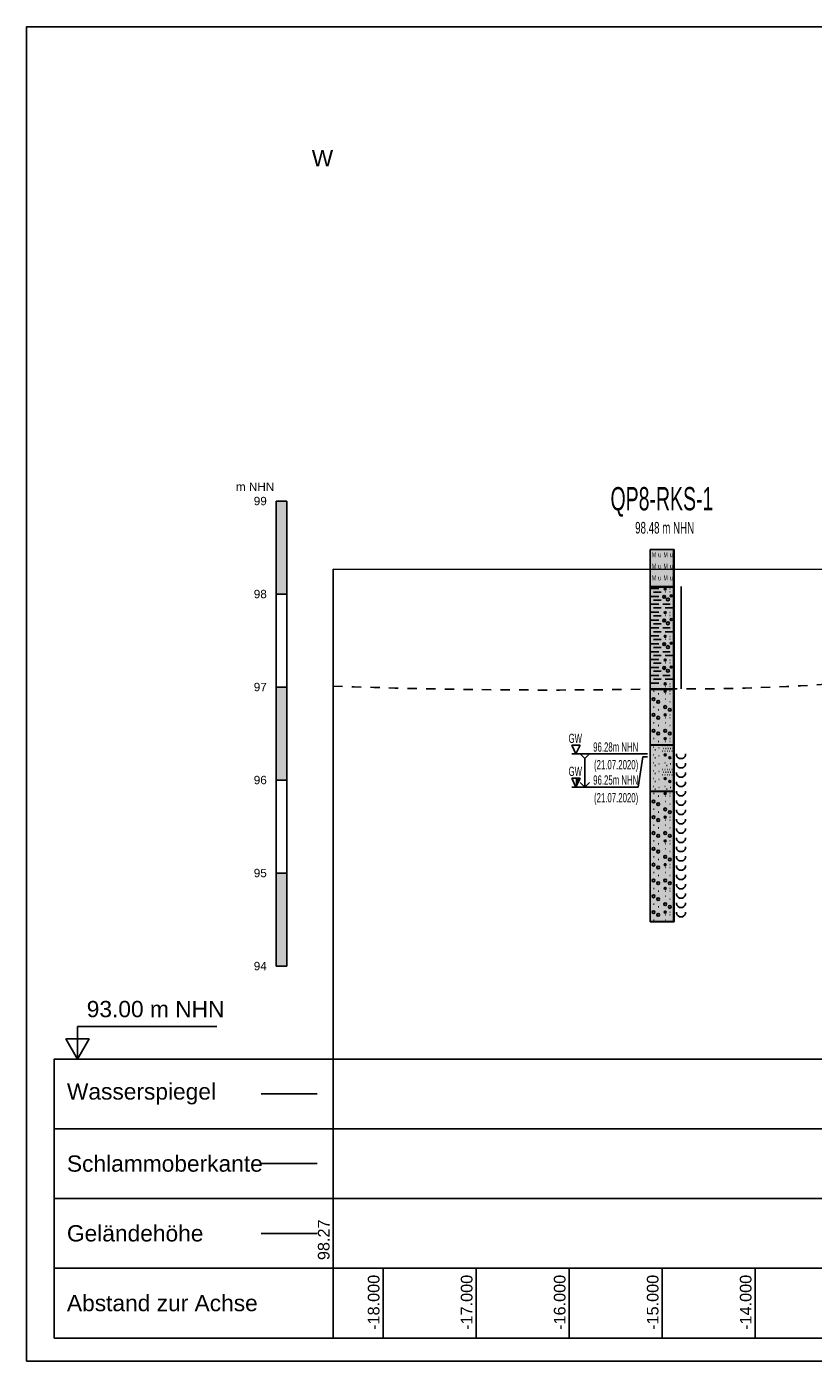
# Model space of a CAD drawing. Header units: metres. Extents: x -17 to 824, y 89 to 134.
# Tile 68 of 80: x 678 to 687, y 90 to 104. Entities that reach past the tile are written whole.
import ezdxf
from ezdxf.enums import TextEntityAlignment as Align

# ---------------------------------------------------------------- set-up
doc = ezdxf.new("R2010")
doc.units = ezdxf.units.M
doc.linetypes.add('ACAD_ISO03W100', pattern=[30, 12, -18])
for name, color, linetype in [('BG_GT_DC_RKS', 249, 'Continuous'), ('BG_GT_SCHICHT', 3, 'ACAD_ISO03W100'), ('BW_KOERP_GESCH', 126, 'Continuous'), ('BW_Z_BEM', 52, 'Continuous'), ('P_TO_GEW', 242, 'Continuous'), ('P_TO_NUTZ_WASSER', 152, 'Continuous'), ('ZZ_GITTER', 40, 'Continuous'), ('ZZ_LAYOUT', 2, 'Continuous')]:
    doc.layers.add(name, color=color, linetype=linetype)
doc.layers.add('ZZ_AFENSTER', color=6, linetype='Continuous', plot=False)
doc.styles.add('ARI018_V_100', font='arial.ttf', dxfattribs={"height": 0.18})
doc.styles.add('ARI035_V_50', font='arial.ttf', dxfattribs={"height": 0.175})
doc.styles.add('Arial', font='arial.ttf')
doc.styles.get("Standard").update_dxf_attribs({"font": 'arial.ttf'})

# ---------------------------------------------------------------- blocks, each defined once
blk = doc.blocks.new('QP8-RKS-1')
for p, q in [((-0.00255, 0), (0.00255, 0)), ((-0.00255, -0.0081), (-0.00255, 0)), ((-0.00255, 0), (0.00245, 0)), ((-0.00255, -0.08), (-0.00255, 0)), ((0.00245, 0), (0.00245, -0.08)), ((0.00255, 0), (0.00255, -0.0081)), ((-0.00255, -0.008), (0.00255, -0.008)), ((-0.00255, -0.0301), (-0.00255, -0.008)), ((0.00255, -0.0081), (-0.00255, -0.0081)), ((-0.00235, -0.0084), (-0.00075, -0.0084)), ((0.00045, -0.0085), (0.00085, -0.0085)), ((0.00046, -0.00845), (0.00084, -0.00845)), ((0.00046, -0.00855), (0.00084, -0.00855)), ((0.00048, -0.0084), (0.00082, -0.0084)), ((0.00048, -0.0086), (0.00082, -0.0086)), ((0.00052, -0.00835), (0.00078, -0.00835)), ((0.00165, -0.0085), (0.00175, -0.0085)), ((0.00255, -0.008), (0.00255, -0.0301)), ((0.00405, -0.008), (0.00405, -0.03)), ((-0.00235, -0.0101), (-0.00075, -0.0101)), ((-0.00185, -0.0092), (-0.00025, -0.0092)), ((-0.00185, -0.0109), (-0.00025, -0.0109)), ((0.00045, -0.0102), (0.00055, -0.0102)), ((0.00052, -0.00865), (0.00078, -0.00865)), ((0.00065, -0.0091), (0.00075, -0.0091)), ((0.00165, -0.0091), (0.00175, -0.0091)), ((-0.00235, -0.0118), (-0.00075, -0.0118)), ((-0.00235, -0.0135), (-0.00075, -0.0135)), ((-0.00185, -0.0126), (-0.00025, -0.0126)), ((-0.00185, -0.0143), (-0.00025, -0.0143)), ((0.00015, -0.0118), (0.00175, -0.0118)), ((0.00045, -0.0136), (0.00085, -0.0136)), ((0.00046, -0.01355), (0.00084, -0.01355)), ((0.00046, -0.01365), (0.00084, -0.01365)), ((0.00048, -0.0135), (0.00082, -0.0135)), ((0.00048, -0.0137), (0.00082, -0.0137)), ((0.00052, -0.01345), (0.00078, -0.01345)), ((0.00052, -0.01375), (0.00078, -0.01375)), ((0.00065, -0.0126), (0.00225, -0.0126)), ((0.00065, -0.0142), (0.00075, -0.0142)), ((0.00165, -0.0136), (0.00175, -0.0136)), ((0.00165, -0.0142), (0.00175, -0.0142)), ((-0.00235, -0.0152), (-0.00075, -0.0152)), ((-0.00235, -0.0169), (-0.00075, -0.0169)), ((-0.00185, -0.016), (-0.00025, -0.016)), ((0.00015, -0.0169), (0.00175, -0.0169)), ((0.00045, -0.0153), (0.00055, -0.0153)), ((-0.00235, -0.0186), (-0.00075, -0.0186)), ((-0.00185, -0.0177), (-0.00025, -0.0177)), ((-0.00185, -0.0194), (-0.00025, -0.0194)), ((0.00045, -0.0187), (0.00085, -0.0187)), ((0.00046, -0.01865), (0.00084, -0.01865)), ((0.00046, -0.01875), (0.00084, -0.01875)), ((0.00048, -0.0186), (0.00082, -0.0186)), ((0.00048, -0.0188), (0.00082, -0.0188)), ((0.00052, -0.01855), (0.00078, -0.01855)), ((0.00052, -0.01885), (0.00078, -0.01885)), ((0.00065, -0.0177), (0.00225, -0.0177)), ((0.00065, -0.0193), (0.00075, -0.0193)), ((0.00165, -0.0187), (0.00175, -0.0187)), ((0.00165, -0.0193), (0.00175, -0.0193)), ((-0.00235, -0.0203), (-0.00075, -0.0203)), ((-0.00235, -0.022), (-0.00075, -0.022)), ((-0.00185, -0.0211), (-0.00025, -0.0211)), ((-0.00185, -0.0228), (-0.00025, -0.0228)), ((0.00015, -0.022), (0.00175, -0.022)), ((0.00045, -0.0204), (0.00055, -0.0204)), ((0.00065, -0.0228), (0.00225, -0.0228)), ((-0.00235, -0.0237), (-0.00075, -0.0237)), ((-0.00235, -0.0254), (-0.00075, -0.0254)), ((-0.00185, -0.0245), (-0.00025, -0.0245)), ((0.00045, -0.0238), (0.00085, -0.0238)), ((0.00045, -0.0255), (0.00055, -0.0255)), ((0.00046, -0.02375), (0.00084, -0.02375)), ((0.00046, -0.02385), (0.00084, -0.02385)), ((0.00048, -0.0237), (0.00082, -0.0237)), ((0.00048, -0.0239), (0.00082, -0.0239)), ((0.00052, -0.02365), (0.00078, -0.02365)), ((0.00052, -0.02395), (0.00078, -0.02395)), ((0.00065, -0.0244), (0.00075, -0.0244)), ((0.00165, -0.0238), (0.00175, -0.0238)), ((0.00165, -0.0244), (0.00175, -0.0244)), ((-0.00235, -0.0271), (-0.00075, -0.0271)), ((-0.00185, -0.0262), (-0.00025, -0.0262)), ((-0.00185, -0.0279), (-0.00025, -0.0279)), ((0.00015, -0.0271), (0.00175, -0.0271)), ((0.00065, -0.0279), (0.00225, -0.0279)), ((-0.00255, -0.03), (0.00255, -0.03)), ((-0.00255, -0.0421), (-0.00255, -0.03)), ((0.00255, -0.0301), (-0.00255, -0.0301)), ((-0.00235, -0.0288), (-0.00075, -0.0288)), ((-0.00185, -0.0305), (-0.00175, -0.0305)), ((-0.00085, -0.0311), (-0.00075, -0.0311)), ((0.00045, -0.0289), (0.00085, -0.0289)), ((0.00045, -0.0305), (0.00085, -0.0305)), ((0.00046, -0.02885), (0.00084, -0.02885)), ((0.00046, -0.02895), (0.00084, -0.02895)), ((0.00046, -0.03045), (0.00084, -0.03045)), ((0.00046, -0.03055), (0.00084, -0.03055)), ((0.00048, -0.0288), (0.00082, -0.0288)), ((0.00048, -0.029), (0.00082, -0.029)), ((0.00048, -0.0304), (0.00082, -0.0304)), ((0.00048, -0.0306), (0.00082, -0.0306)), ((0.00052, -0.02875), (0.00078, -0.02875)), ((0.00052, -0.02905), (0.00078, -0.02905)), ((0.00052, -0.03035), (0.00078, -0.03035)), ((0.00052, -0.03065), (0.00078, -0.03065)), ((0.00065, -0.0295), (0.00075, -0.0295)), ((0.00065, -0.0311), (0.00075, -0.0311)), ((0.00165, -0.0289), (0.00175, -0.0289)), ((0.00165, -0.0295), (0.00175, -0.0295)), ((0.00165, -0.0305), (0.00175, -0.0305)), ((0.00165, -0.0311), (0.00175, -0.0311)), ((0.00255, -0.03), (0.00255, -0.0421)), ((-0.00185, -0.0339), (-0.00175, -0.0339)), ((0.00065, -0.0322), (0.00075, -0.0322)), ((0.00165, -0.0328), (0.00175, -0.0328)), ((-0.00185, -0.0373), (-0.00175, -0.0373)), ((-0.00085, -0.0345), (-0.00075, -0.0345)), ((0.00045, -0.0356), (0.00085, -0.0356)), ((0.00046, -0.03555), (0.00084, -0.03555)), ((0.00046, -0.03565), (0.00084, -0.03565)), ((0.00048, -0.0355), (0.00082, -0.0355)), ((0.00048, -0.0357), (0.00082, -0.0357)), ((0.00052, -0.03545), (0.00078, -0.03545)), ((0.00052, -0.03575), (0.00078, -0.03575)), ((0.00065, -0.0362), (0.00075, -0.0362)), ((0.00065, -0.0373), (0.00075, -0.0373)), ((0.00165, -0.0356), (0.00175, -0.0356)), ((0.00165, -0.0362), (0.00175, -0.0362)), ((-0.00085, -0.0379), (-0.00075, -0.0379)), ((0.00165, -0.0379), (0.00175, -0.0379)), ((-0.00255, -0.042), (0.00255, -0.042)), ((-0.00255, -0.0521), (-0.00255, -0.042)), ((0.00255, -0.0421), (-0.00255, -0.0421)), ((-0.00195, -0.0425), (-0.00185, -0.0425)), ((-0.00185, -0.0407), (-0.00175, -0.0407)), ((-0.00085, -0.0413), (-0.00075, -0.0413)), ((-0.00075, -0.0427), (-0.00065, -0.0427)), ((0.00005, -0.0422), (0.00015, -0.0422)), ((0.00025, -0.0428), (0.00035, -0.0428)), ((0.00045, -0.0407), (0.00085, -0.0407)), ((0.00046, -0.04065), (0.00084, -0.04065)), ((0.00046, -0.04075), (0.00084, -0.04075)), ((0.00048, -0.0406), (0.00082, -0.0406)), ((0.00048, -0.0408), (0.00082, -0.0408)), ((0.00052, -0.04055), (0.00078, -0.04055)), ((0.00052, -0.04085), (0.00078, -0.04085)), ((0.00055, -0.0422), (0.00065, -0.0422)), ((0.00065, -0.0413), (0.00075, -0.0413)), ((0.00075, -0.0428), (0.00085, -0.0428)), ((0.00105, -0.0422), (0.00115, -0.0422)), ((0.00125, -0.0428), (0.00135, -0.0428)), ((0.00155, -0.0422), (0.00165, -0.0422)), ((0.00165, -0.0407), (0.00175, -0.0407)), ((0.00165, -0.0413), (0.00175, -0.0413)), ((0.00175, -0.0428), (0.00185, -0.0428)), ((0.00205, -0.0422), (0.00215, -0.0422)), ((0.00225, -0.0428), (0.00235, -0.0428)), ((0.00255, -0.042), (0.00255, -0.0521)), ((-0.00195, -0.0442), (-0.00185, -0.0442)), ((-0.00195, -0.0459), (-0.00185, -0.0459)), ((-0.00155, -0.0431), (-0.00145, -0.0431)), ((-0.00155, -0.0448), (-0.00145, -0.0448)), ((-0.00075, -0.0444), (-0.00065, -0.0444)), ((0.00005, -0.0434), (0.00015, -0.0434)), ((0.00045, -0.0442), (0.00085, -0.0442)), ((0.00046, -0.04415), (0.00084, -0.04415)), ((0.00046, -0.04425), (0.00084, -0.04425)), ((0.00048, -0.0441), (0.00082, -0.0441)), ((0.00048, -0.0443), (0.00082, -0.0443)), ((0.00052, -0.04405), (0.00078, -0.04405)), ((0.00052, -0.04435), (0.00078, -0.04435)), ((0.00055, -0.0434), (0.00065, -0.0434)), ((0.00055, -0.0459), (0.00065, -0.0459)), ((0.00105, -0.0434), (0.00115, -0.0434)), ((0.00145, -0.0448), (0.00185, -0.0448)), ((0.00146, -0.04475), (0.00184, -0.04475)), ((0.00146, -0.04485), (0.00184, -0.04485)), ((0.00148, -0.0447), (0.00182, -0.0447)), ((0.00148, -0.0449), (0.00182, -0.0449)), ((0.00152, -0.04465), (0.00178, -0.04465)), ((0.00152, -0.04495), (0.00178, -0.04495)), ((0.00155, -0.0434), (0.00165, -0.0434)), ((0.00205, -0.0434), (0.00215, -0.0434)), ((0.00305, -0.044), (0.00305, -0.0443)), ((0.00305, -0.0443), (0.00325, -0.0446)), ((0.00325, -0.0446), (0.00345, -0.0448)), ((0.00345, -0.0448), (0.00375, -0.045)), ((0.00375, -0.045), (0.00405, -0.045)), ((0.00405, -0.045), (0.00435, -0.045)), ((0.00435, -0.045), (0.00465, -0.0448)), ((0.00465, -0.0448), (0.00485, -0.0446)), ((0.00485, -0.0446), (0.00505, -0.0443)), ((0.00505, -0.0443), (0.00505, -0.044)), ((-0.00195, -0.0476), (-0.00185, -0.0476)), ((-0.00155, -0.0465), (-0.00145, -0.0465)), ((-0.00155, -0.0482), (-0.00145, -0.0482)), ((-0.00075, -0.0461), (-0.00065, -0.0461)), ((-0.00075, -0.0478), (-0.00065, -0.0478)), ((0.00005, -0.0473), (0.00015, -0.0473)), ((0.00005, -0.0485), (0.00015, -0.0485)), ((0.00025, -0.0479), (0.00035, -0.0479)), ((0.00055, -0.0473), (0.00065, -0.0473)), ((0.00055, -0.0485), (0.00065, -0.0485)), ((0.00075, -0.0479), (0.00085, -0.0479)), ((0.00095, -0.0465), (0.00105, -0.0465)), ((0.00105, -0.0473), (0.00115, -0.0473)), ((0.00105, -0.0485), (0.00115, -0.0485)), ((0.00125, -0.0479), (0.00135, -0.0479)), ((0.00155, -0.0473), (0.00165, -0.0473)), ((0.00155, -0.0485), (0.00165, -0.0485)), ((0.00175, -0.0461), (0.00185, -0.0461)), ((0.00175, -0.0479), (0.00185, -0.0479)), ((0.00205, -0.0473), (0.00215, -0.0473)), ((0.00205, -0.0485), (0.00215, -0.0485)), ((0.00225, -0.0479), (0.00235, -0.0479)), ((0.00305, -0.046), (0.00305, -0.0463)), ((0.00305, -0.0463), (0.00325, -0.0466)), ((0.00305, -0.048), (0.00305, -0.0483)), ((0.00305, -0.0483), (0.00325, -0.0486)), ((0.00325, -0.0466), (0.00345, -0.0468)), ((0.00325, -0.0486), (0.00345, -0.0488)), ((0.00345, -0.0468), (0.00375, -0.047)), ((0.00375, -0.047), (0.00405, -0.047)), ((0.00405, -0.047), (0.00435, -0.047)), ((0.00435, -0.047), (0.00465, -0.0468)), ((0.00465, -0.0468), (0.00485, -0.0466)), ((0.00465, -0.0488), (0.00485, -0.0486)), ((0.00485, -0.0466), (0.00505, -0.0463)), ((0.00485, -0.0486), (0.00505, -0.0483)), ((0.00505, -0.0463), (0.00505, -0.046)), ((0.00505, -0.0483), (0.00505, -0.048)), ((-0.00195, -0.0493), (-0.00185, -0.0493)), ((-0.00195, -0.051), (-0.00185, -0.051)), ((-0.00155, -0.0499), (-0.00145, -0.0499)), ((-0.00155, -0.0516), (-0.00145, -0.0516)), ((-0.00075, -0.0495), (-0.00065, -0.0495)), ((-0.00075, -0.0512), (-0.00065, -0.0512)), ((0.00045, -0.0493), (0.00085, -0.0493)), ((0.00046, -0.04925), (0.00084, -0.04925)), ((0.00046, -0.04935), (0.00084, -0.04935)), ((0.00048, -0.0492), (0.00082, -0.0492)), ((0.00048, -0.0494), (0.00082, -0.0494)), ((0.00052, -0.04915), (0.00078, -0.04915)), ((0.00052, -0.04945), (0.00078, -0.04945)), ((0.00055, -0.051), (0.00065, -0.051)), ((0.00095, -0.0516), (0.00105, -0.0516)), ((0.00145, -0.0499), (0.00185, -0.0499)), ((0.00146, -0.04985), (0.00184, -0.04985)), ((0.00146, -0.04995), (0.00184, -0.04995)), ((0.00148, -0.0498), (0.00182, -0.0498)), ((0.00148, -0.05), (0.00182, -0.05)), ((0.00152, -0.04975), (0.00178, -0.04975)), ((0.00152, -0.05005), (0.00178, -0.05005)), ((0.00175, -0.0512), (0.00185, -0.0512)), ((0.00305, -0.05), (0.00305, -0.0503)), ((0.00305, -0.0503), (0.00325, -0.0506)), ((0.00325, -0.0506), (0.00345, -0.0508)), ((0.00345, -0.0488), (0.00375, -0.049)), ((0.00345, -0.0508), (0.00375, -0.051)), ((0.00375, -0.049), (0.00405, -0.049)), ((0.00375, -0.051), (0.00405, -0.051)), ((0.00405, -0.049), (0.00435, -0.049)), ((0.00405, -0.051), (0.00435, -0.051)), ((0.00435, -0.049), (0.00465, -0.0488)), ((0.00435, -0.051), (0.00465, -0.0508)), ((0.00465, -0.0508), (0.00485, -0.0506)), ((0.00485, -0.0506), (0.00505, -0.0503)), ((0.00505, -0.0503), (0.00505, -0.05)), ((-0.00255, -0.052), (0.00255, -0.052)), ((-0.00255, -0.0801), (-0.00255, -0.052)), ((0.00255, -0.0521), (-0.00255, -0.0521)), ((-0.00185, -0.0525), (-0.00175, -0.0525)), ((-0.00085, -0.0531), (-0.00075, -0.0531)), ((0.00045, -0.0525), (0.00085, -0.0525)), ((0.00046, -0.05245), (0.00084, -0.05245)), ((0.00046, -0.05255), (0.00084, -0.05255)), ((0.00048, -0.0524), (0.00082, -0.0524)), ((0.00048, -0.0526), (0.00082, -0.0526)), ((0.00052, -0.05235), (0.00078, -0.05235)), ((0.00052, -0.05265), (0.00078, -0.05265)), ((0.00065, -0.0531), (0.00075, -0.0531)), ((0.00065, -0.0542), (0.00075, -0.0542)), ((0.00165, -0.0525), (0.00175, -0.0525)), ((0.00165, -0.0531), (0.00175, -0.0531)), ((0.00255, -0.052), (0.00255, -0.0801)), ((0.00305, -0.052), (0.00305, -0.0523)), ((0.00305, -0.0523), (0.00325, -0.0526)), ((0.00305, -0.054), (0.00305, -0.0543)), ((0.00305, -0.0543), (0.00325, -0.0546)), ((0.00325, -0.0526), (0.00345, -0.0528)), ((0.00345, -0.0528), (0.00375, -0.053)), ((0.00375, -0.053), (0.00405, -0.053)), ((0.00405, -0.053), (0.00435, -0.053)), ((0.00435, -0.053), (0.00465, -0.0528)), ((0.00465, -0.0528), (0.00485, -0.0526)), ((0.00485, -0.0526), (0.00505, -0.0523)), ((0.00485, -0.0546), (0.00505, -0.0543)), ((0.00505, -0.0523), (0.00505, -0.052)), ((0.00505, -0.0543), (0.00505, -0.054)), ((-0.00185, -0.0559), (-0.00175, -0.0559)), ((-0.00085, -0.0565), (-0.00075, -0.0565)), ((0.00165, -0.0548), (0.00175, -0.0548)), ((0.00305, -0.056), (0.00305, -0.0563)), ((0.00305, -0.0563), (0.00325, -0.0566)), ((0.00325, -0.0546), (0.00345, -0.0548)), ((0.00325, -0.0566), (0.00345, -0.0568)), ((0.00345, -0.0548), (0.00375, -0.055)), ((0.00345, -0.0568), (0.00375, -0.057)), ((0.00375, -0.055), (0.00405, -0.055)), ((0.00375, -0.057), (0.00405, -0.057)), ((0.00405, -0.055), (0.00435, -0.055)), ((0.00405, -0.057), (0.00435, -0.057)), ((0.00435, -0.055), (0.00465, -0.0548)), ((0.00435, -0.057), (0.00465, -0.0568)), ((0.00465, -0.0548), (0.00485, -0.0546)), ((0.00465, -0.0568), (0.00485, -0.0566)), ((0.00485, -0.0566), (0.00505, -0.0563)), ((0.00505, -0.0563), (0.00505, -0.056)), ((-0.00185, -0.0593), (-0.00175, -0.0593)), ((-0.00085, -0.0599), (-0.00075, -0.0599)), ((0.00045, -0.0576), (0.00085, -0.0576)), ((0.00046, -0.05755), (0.00084, -0.05755)), ((0.00046, -0.05765), (0.00084, -0.05765)), ((0.00048, -0.0575), (0.00082, -0.0575)), ((0.00048, -0.0577), (0.00082, -0.0577)), ((0.00052, -0.05745), (0.00078, -0.05745)), ((0.00052, -0.05775), (0.00078, -0.05775)), ((0.00065, -0.0582), (0.00075, -0.0582)), ((0.00065, -0.0593), (0.00075, -0.0593)), ((0.00165, -0.0576), (0.00175, -0.0576)), ((0.00165, -0.0582), (0.00175, -0.0582)), ((0.00165, -0.0599), (0.00175, -0.0599)), ((0.00305, -0.058), (0.00305, -0.0583)), ((0.00305, -0.0583), (0.00325, -0.0586)), ((0.00305, -0.06), (0.00305, -0.0603)), ((0.00325, -0.0586), (0.00345, -0.0588)), ((0.00345, -0.0588), (0.00375, -0.059)), ((0.00375, -0.059), (0.00405, -0.059)), ((0.00405, -0.059), (0.00435, -0.059)), ((0.00435, -0.059), (0.00465, -0.0588)), ((0.00465, -0.0588), (0.00485, -0.0586)), ((0.00485, -0.0586), (0.00505, -0.0583)), ((0.00505, -0.0583), (0.00505, -0.058)), ((0.00505, -0.0603), (0.00505, -0.06)), ((-0.00185, -0.0627), (-0.00175, -0.0627)), ((0.00045, -0.0627), (0.00085, -0.0627)), ((0.00046, -0.06265), (0.00084, -0.06265)), ((0.00046, -0.06275), (0.00084, -0.06275)), ((0.00048, -0.0626), (0.00082, -0.0626)), ((0.00048, -0.0628), (0.00082, -0.0628)), ((0.00052, -0.06255), (0.00078, -0.06255)), ((0.00052, -0.06285), (0.00078, -0.06285)), ((0.00165, -0.0627), (0.00175, -0.0627)), ((0.00305, -0.0603), (0.00325, -0.0606)), ((0.00305, -0.062), (0.00305, -0.0623)), ((0.00305, -0.0623), (0.00325, -0.0626)), ((0.00325, -0.0606), (0.00345, -0.0608)), ((0.00325, -0.0626), (0.00345, -0.0628)), ((0.00345, -0.0608), (0.00375, -0.061)), ((0.00345, -0.0628), (0.00375, -0.063)), ((0.00375, -0.061), (0.00405, -0.061)), ((0.00375, -0.063), (0.00405, -0.063)), ((0.00405, -0.061), (0.00435, -0.061)), ((0.00405, -0.063), (0.00435, -0.063)), ((0.00435, -0.061), (0.00465, -0.0608)), ((0.00435, -0.063), (0.00465, -0.0628)), ((0.00465, -0.0608), (0.00485, -0.0606)), ((0.00465, -0.0628), (0.00485, -0.0626)), ((0.00485, -0.0606), (0.00505, -0.0603)), ((0.00485, -0.0626), (0.00505, -0.0623)), ((0.00505, -0.0623), (0.00505, -0.062)), ((-0.00085, -0.0633), (-0.00075, -0.0633)), ((0.00065, -0.0633), (0.00075, -0.0633)), ((0.00065, -0.0644), (0.00075, -0.0644)), ((0.00165, -0.0633), (0.00175, -0.0633)), ((0.00165, -0.065), (0.00175, -0.065)), ((0.00305, -0.064), (0.00305, -0.0643)), ((0.00305, -0.0643), (0.00325, -0.0646)), ((0.00305, -0.066), (0.00305, -0.0663)), ((0.00325, -0.0646), (0.00345, -0.0648)), ((0.00345, -0.0648), (0.00375, -0.065)), ((0.00375, -0.065), (0.00405, -0.065)), ((0.00405, -0.065), (0.00435, -0.065)), ((0.00435, -0.065), (0.00465, -0.0648)), ((0.00465, -0.0648), (0.00485, -0.0646)), ((0.00485, -0.0646), (0.00505, -0.0643)), ((0.00505, -0.0643), (0.00505, -0.064)), ((0.00505, -0.0663), (0.00505, -0.066)), ((-0.00185, -0.0661), (-0.00175, -0.0661)), ((-0.00085, -0.0667), (-0.00075, -0.0667)), ((0.00045, -0.0678), (0.00085, -0.0678)), ((0.00046, -0.06775), (0.00084, -0.06775)), ((0.00046, -0.06785), (0.00084, -0.06785)), ((0.00048, -0.0677), (0.00082, -0.0677)), ((0.00048, -0.0679), (0.00082, -0.0679)), ((0.00052, -0.06765), (0.00078, -0.06765)), ((0.00052, -0.06795), (0.00078, -0.06795)), ((0.00065, -0.0684), (0.00075, -0.0684)), ((0.00165, -0.0678), (0.00175, -0.0678)), ((0.00165, -0.0684), (0.00175, -0.0684)), ((0.00305, -0.0663), (0.00325, -0.0666)), ((0.00305, -0.068), (0.00305, -0.0683)), ((0.00305, -0.0683), (0.00325, -0.0686)), ((0.00325, -0.0666), (0.00345, -0.0668)), ((0.00325, -0.0686), (0.00345, -0.0688)), ((0.00345, -0.0668), (0.00375, -0.067)), ((0.00345, -0.0688), (0.00375, -0.069)), ((0.00375, -0.067), (0.00405, -0.067)), ((0.00405, -0.067), (0.00435, -0.067)), ((0.00435, -0.067), (0.00465, -0.0668)), ((0.00435, -0.069), (0.00465, -0.0688)), ((0.00465, -0.0668), (0.00485, -0.0666)), ((0.00465, -0.0688), (0.00485, -0.0686)), ((0.00485, -0.0666), (0.00505, -0.0663)), ((0.00485, -0.0686), (0.00505, -0.0683)), ((0.00505, -0.0683), (0.00505, -0.068)), ((-0.00185, -0.0695), (-0.00175, -0.0695)), ((-0.00085, -0.0701), (-0.00075, -0.0701)), ((0.00065, -0.0695), (0.00075, -0.0695)), ((0.00165, -0.0701), (0.00175, -0.0701)), ((0.00305, -0.07), (0.00305, -0.0703)), ((0.00305, -0.0703), (0.00325, -0.0706)), ((0.00325, -0.0706), (0.00345, -0.0708)), ((0.00345, -0.0708), (0.00375, -0.071)), ((0.00375, -0.069), (0.00405, -0.069)), ((0.00375, -0.071), (0.00405, -0.071)), ((0.00405, -0.069), (0.00435, -0.069)), ((0.00405, -0.071), (0.00435, -0.071)), ((0.00435, -0.071), (0.00465, -0.0708)), ((0.00465, -0.0708), (0.00485, -0.0706)), ((0.00485, -0.0706), (0.00505, -0.0703)), ((0.00505, -0.0703), (0.00505, -0.07)), ((-0.00185, -0.0729), (-0.00175, -0.0729)), ((-0.00085, -0.0735), (-0.00075, -0.0735)), ((0.00045, -0.0729), (0.00085, -0.0729)), ((0.00046, -0.07285), (0.00084, -0.07285)), ((0.00046, -0.07295), (0.00084, -0.07295)), ((0.00048, -0.0728), (0.00082, -0.0728)), ((0.00048, -0.073), (0.00082, -0.073)), ((0.00052, -0.07275), (0.00078, -0.07275)), ((0.00052, -0.07305), (0.00078, -0.07305)), ((0.00065, -0.0735), (0.00075, -0.0735)), ((0.00065, -0.0746), (0.00075, -0.0746)), ((0.00165, -0.0729), (0.00175, -0.0729)), ((0.00165, -0.0735), (0.00175, -0.0735)), ((0.00305, -0.072), (0.00305, -0.0723)), ((0.00305, -0.0723), (0.00325, -0.0726)), ((0.00305, -0.074), (0.00305, -0.0743)), ((0.00305, -0.0743), (0.00325, -0.0746)), ((0.00325, -0.0726), (0.00345, -0.0728)), ((0.00325, -0.0746), (0.00345, -0.0748)), ((0.00345, -0.0728), (0.00375, -0.073)), ((0.00375, -0.073), (0.00405, -0.073)), ((0.00405, -0.073), (0.00435, -0.073)), ((0.00435, -0.073), (0.00465, -0.0728)), ((0.00465, -0.0728), (0.00485, -0.0726)), ((0.00465, -0.0748), (0.00485, -0.0746)), ((0.00485, -0.0726), (0.00505, -0.0723)), ((0.00485, -0.0746), (0.00505, -0.0743)), ((0.00505, -0.0723), (0.00505, -0.072)), ((0.00505, -0.0743), (0.00505, -0.074)), ((-0.00185, -0.0763), (-0.00175, -0.0763)), ((-0.00085, -0.0769), (-0.00075, -0.0769)), ((0.00165, -0.0752), (0.00175, -0.0752)), ((0.00305, -0.076), (0.00305, -0.0763)), ((0.00305, -0.0763), (0.00325, -0.0766)), ((0.00325, -0.0766), (0.00345, -0.0768)), ((0.00345, -0.0748), (0.00375, -0.075)), ((0.00345, -0.0768), (0.00375, -0.077)), ((0.00375, -0.075), (0.00405, -0.075)), ((0.00375, -0.077), (0.00405, -0.077)), ((0.00405, -0.075), (0.00435, -0.075)), ((0.00405, -0.077), (0.00435, -0.077)), ((0.00435, -0.075), (0.00465, -0.0748)), ((0.00435, -0.077), (0.00465, -0.0768)), ((0.00465, -0.0768), (0.00485, -0.0766)), ((0.00485, -0.0766), (0.00505, -0.0763)), ((0.00505, -0.0763), (0.00505, -0.076)), ((0.00245, -0.08), (-0.00255, -0.08)), ((0.00255, -0.0801), (-0.00255, -0.0801)), ((-0.00185, -0.0797), (-0.00175, -0.0797)), ((0.00045, -0.078), (0.00085, -0.078)), ((0.00046, -0.07795), (0.00084, -0.07795)), ((0.00046, -0.07805), (0.00084, -0.07805)), ((0.00048, -0.0779), (0.00082, -0.0779)), ((0.00048, -0.0781), (0.00082, -0.0781)), ((0.00052, -0.07785), (0.00078, -0.07785)), ((0.00052, -0.07815), (0.00078, -0.07815)), ((0.00065, -0.0786), (0.00075, -0.0786)), ((0.00065, -0.0797), (0.00075, -0.0797)), ((0.00165, -0.078), (0.00175, -0.078)), ((0.00165, -0.0786), (0.00175, -0.0786)), ((0.00305, -0.078), (0.00305, -0.0783)), ((0.00305, -0.0783), (0.00325, -0.0786)), ((0.00325, -0.0786), (0.00345, -0.0788)), ((0.00345, -0.0788), (0.00375, -0.079)), ((0.00375, -0.079), (0.00405, -0.079)), ((0.00405, -0.079), (0.00435, -0.079)), ((0.00435, -0.079), (0.00465, -0.0788)), ((0.00465, -0.0788), (0.00485, -0.0786)), ((0.00485, -0.0786), (0.00505, -0.0783)), ((0.00505, -0.0783), (0.00505, -0.078))]:
    blk.add_line(p, q)
at = {"color": 160}
for p, q in [((-0.01855, -0.044), (-0.01945, -0.0421)), ((-0.01945, -0.0421), (-0.01765, -0.0421)), ((-0.01765, -0.0421), (-0.01855, -0.044)), ((-0.01945, -0.044), (-0.00315, -0.044)), ((-0.01665, -0.045), (-0.01765, -0.044)), ((-0.01565, -0.044), (-0.01665, -0.045)), ((-0.01665, -0.0511), (-0.01665, -0.045)), ((-0.00515, -0.0511), (-0.00415, -0.0446)), ((-0.00415, -0.0446), (-0.00315, -0.0446)), ((-0.01855, -0.0511), (-0.01945, -0.0492)), ((-0.01945, -0.0492), (-0.01765, -0.0492)), ((-0.01945, -0.0511), (-0.00515, -0.0511)), ((-0.01765, -0.0492), (-0.01855, -0.0511)), ((-0.01765, -0.0492), (-0.01855, -0.0492)), ((-0.01767, -0.04925), (-0.01855, -0.04925)), ((-0.0177, -0.0493), (-0.01855, -0.0493)), ((-0.01772, -0.04935), (-0.01855, -0.04935)), ((-0.01774, -0.0494), (-0.01855, -0.0494)), ((-0.01777, -0.04945), (-0.01855, -0.04945)), ((-0.01779, -0.0495), (-0.01855, -0.0495)), ((-0.01782, -0.04955), (-0.01855, -0.04955)), ((-0.01784, -0.0496), (-0.01855, -0.0496)), ((-0.01786, -0.04965), (-0.01855, -0.04965)), ((-0.01789, -0.0497), (-0.01855, -0.0497)), ((-0.01791, -0.04975), (-0.01855, -0.04975)), ((-0.01793, -0.0498), (-0.01855, -0.0498)), ((-0.01796, -0.04985), (-0.01855, -0.04985)), ((-0.01798, -0.0499), (-0.01855, -0.0499)), ((-0.01801, -0.04995), (-0.01855, -0.04995)), ((-0.01803, -0.05), (-0.01855, -0.05)), ((-0.01805, -0.05005), (-0.01855, -0.05005)), ((-0.01808, -0.0501), (-0.01855, -0.0501)), ((-0.0181, -0.05015), (-0.01855, -0.05015)), ((-0.01812, -0.0502), (-0.01855, -0.0502)), ((-0.01815, -0.05025), (-0.01855, -0.05025)), ((-0.01817, -0.0503), (-0.01855, -0.0503)), ((-0.01819, -0.05035), (-0.01855, -0.05035)), ((-0.01822, -0.0504), (-0.01855, -0.0504)), ((-0.01824, -0.05045), (-0.01855, -0.05045)), ((-0.01827, -0.0505), (-0.01855, -0.0505)), ((-0.01829, -0.05055), (-0.01855, -0.05055)), ((-0.01831, -0.0506), (-0.01855, -0.0506)), ((-0.01834, -0.05065), (-0.01855, -0.05065)), ((-0.01836, -0.0507), (-0.01855, -0.0507)), ((-0.01838, -0.05075), (-0.01855, -0.05075)), ((-0.01841, -0.0508), (-0.01855, -0.0508)), ((-0.01843, -0.05085), (-0.01855, -0.05085)), ((-0.01846, -0.0509), (-0.01855, -0.0509)), ((-0.01848, -0.05095), (-0.01855, -0.05095)), ((-0.0185, -0.051), (-0.01855, -0.051)), ((-0.01853, -0.05105), (-0.01855, -0.05105)), ((-0.01665, -0.0511), (-0.01765, -0.0501)), ((-0.01565, -0.0501), (-0.01665, -0.0511))]:
    blk.add_line(p, q, dxfattribs=at)
for centre, radius in [((0.00065, -0.0085), 0.0002), ((0.00045, -0.0102), 0.0003), ((0.00125, -0.0108), 0.0003), ((0.00195, -0.01), 0.0002), ((0.00065, -0.0136), 0.0002), ((0.00045, -0.0153), 0.0003), ((0.00125, -0.0159), 0.0003), ((0.00195, -0.0151), 0.0002), ((0.00065, -0.0187), 0.0002), ((0.00195, -0.0202), 0.0002), ((0.00045, -0.0204), 0.0003), ((0.00125, -0.021), 0.0003), ((0.00045, -0.0255), 0.0003), ((0.00065, -0.0238), 0.0002), ((0.00125, -0.0261), 0.0003), ((0.00195, -0.0253), 0.0002), ((0.00065, -0.0289), 0.0002), ((0.00065, -0.0305), 0.0002), ((-0.00185, -0.0322), 0.0003), ((-0.00085, -0.0328), 0.0003), ((0.00065, -0.0339), 0.0003), ((0.00165, -0.0345), 0.0003), ((-0.00185, -0.0356), 0.0003), ((-0.00085, -0.0362), 0.0003), ((0.00065, -0.0356), 0.0002), ((-0.00185, -0.039), 0.0003), ((-0.00085, -0.0396), 0.0003), ((0.00065, -0.039), 0.0003), ((0.00165, -0.0396), 0.0003), ((0.00065, -0.0407), 0.0002), ((0.00065, -0.0442), 0.0002), ((0.00165, -0.0448), 0.0002), ((0.00065, -0.0493), 0.0002), ((0.00165, -0.0499), 0.0002), ((-0.00185, -0.0542), 0.0003), ((-0.00085, -0.0548), 0.0003), ((0.00065, -0.0525), 0.0002), ((-0.00185, -0.0576), 0.0003), ((0.00065, -0.0559), 0.0003), ((0.00065, -0.0576), 0.0002), ((0.00165, -0.0565), 0.0003), ((-0.00085, -0.0582), 0.0003), ((-0.00185, -0.061), 0.0003), ((-0.00085, -0.0616), 0.0003), ((0.00065, -0.061), 0.0003), ((0.00065, -0.0627), 0.0002), ((0.00165, -0.0616), 0.0003), ((-0.00185, -0.0644), 0.0003), ((-0.00085, -0.065), 0.0003), ((0.00065, -0.0661), 0.0003), ((-0.00185, -0.0678), 0.0003), ((-0.00085, -0.0684), 0.0003), ((0.00065, -0.0678), 0.0002), ((0.00165, -0.0667), 0.0003), ((-0.00185, -0.0712), 0.0003), ((-0.00085, -0.0718), 0.0003), ((0.00065, -0.0712), 0.0003), ((0.00165, -0.0718), 0.0003), ((-0.00185, -0.0746), 0.0003), ((0.00065, -0.0729), 0.0002), ((-0.00085, -0.0752), 0.0003), ((0.00065, -0.0763), 0.0003), ((0.00165, -0.0769), 0.0003), ((-0.00185, -0.078), 0.0003), ((-0.00085, -0.0786), 0.0003), ((0.00065, -0.078), 0.0002)]:
    blk.add_circle(centre, radius)
at = {"color": 30}
blk.add_solid([(-0.00255, 0), (0.00255, 0), (-0.00255, -0.0081), (0.00255, -0.0081)], dxfattribs=at)
at = {"color": 191}
blk.add_solid([(-0.00255, -0.008), (0.00255, -0.008), (-0.00255, -0.0301), (0.00255, -0.0301)], dxfattribs=at)
at = {"color": 51}
for points in [[(-0.00255, -0.03), (0.00255, -0.03), (-0.00255, -0.0421), (0.00255, -0.0421)], [(-0.00255, -0.052), (0.00255, -0.052), (-0.00255, -0.0801), (0.00255, -0.0801)]]:
    blk.add_solid(points, dxfattribs=at)
at = {"color": 33}
blk.add_solid([(-0.00255, -0.042), (0.00255, -0.042), (-0.00255, -0.0521), (0.00255, -0.0521)], dxfattribs=at)
at = {"width": 0.6}
for s, height, p in [('QP8-RKS-1', 0.005, (-0.00005, 0.0084)), ('  98.48 m NHN', 0.0025, (-0.00005, 0.0034))]:
    blk.add_text(s, height=height, dxfattribs=at).set_placement(p, align=Align.CENTER)
for s, p in [('M', (-0.00175, -0.0006)), ('u', (-0.00055, -0.0006)), ('M', (0.00075, -0.0006)), ('u', (0.00195, -0.0006)), ('M', (-0.00175, -0.0031)), ('M', (-0.00175, -0.0056)), ('u', (-0.00055, -0.0031)), ('M', (0.00075, -0.0031)), ('M', (0.00075, -0.0056)), ('u', (0.00195, -0.0031)), ('u', (-0.00055, -0.0056)), ('u', (0.00195, -0.0056))]:
    blk.add_text(s, height=0.00108, dxfattribs=at).set_placement(p, align=Align.TOP_CENTER)
at = {"color": 160, "width": 0.6}
for s, p in [('GW', (-0.01724, -0.04163)), ('96.28m NHN', (-0.00515, -0.0435)), ('(21.07.2020)', (-0.00515, -0.0473)), ('GW', (-0.01724, -0.04873)), ('96.25m NHN', (-0.00515, -0.0506)), ('(21.07.2020)', (-0.00515, -0.0544))]:
    blk.add_text(s, height=0.002, dxfattribs=at).set_placement(p, align=Align.RIGHT)

msp = doc.modelspace()

# ---------------------------------------------------------------- hatches: boundary and pattern name
at = {"layer": 'ZZ_LAYOUT'}
h = msp.add_hatch(color=249, dxfattribs=at)
h.dxf.hatch_style = 1
h.paths.add_polyline_path([(680.963, 99), (680.85, 99), (680.85, 98), (680.963, 98)])
h = msp.add_hatch(color=249, dxfattribs=at)
h.dxf.hatch_style = 1
h.paths.add_polyline_path([(680.963, 97), (680.85, 97), (680.85, 96), (680.963, 96)])
h = msp.add_hatch(color=249, dxfattribs=at)
h.dxf.hatch_style = 1
h.paths.add_polyline_path([(680.963, 95), (680.85, 95), (680.85, 94), (680.963, 94)])

# ---------------------------------------------------------------- linework, layer by layer
at = {"layer": 'BG_GT_SCHICHT', "ltscale": 0.005, "flags": 128}
msp.add_lwpolyline([(681.463, 97.01, 0.014065), (685, 96.98, 0.025221), (687.375, 97.078, -0.025221), (694.5, 97.37, -0.012857), (696.365, 97.319, 0.012857), (698.231, 97.268)], format="xyb", dxfattribs=at)
at = {"layer": 'BW_KOERP_GESCH'}
msp.add_line((681.29, 91.126), (680.69, 91.126), dxfattribs=at)
msp.add_lwpolyline([(681.463, 98.267), (689.569, 98.262), (689.778, 98.286), (691.142, 98.414), (691.56, 98.405), (694.007, 98.332), (694.225, 98.316), (695.027, 98.271), (697.193, 97.658)], dxfattribs=at)
at = {"layer": 'BW_Z_BEM'}
msp.add_line((681.463, 98.267), (681.463, 93), dxfattribs=at)
at = {"layer": 'P_TO_GEW', "color": 245, "true_color": 0x994c5f}
msp.add_line((681.29, 91.876), (680.69, 91.876), dxfattribs=at)
at = {"layer": 'P_TO_NUTZ_WASSER'}
msp.add_line((681.29, 92.626), (680.69, 92.626), dxfattribs=at)
at = {"layer": 'ZZ_AFENSTER'}
msp.add_lwpolyline([(678.167, 89.75), (678.167, 104.1), (717.667, 104.1), (717.667, 89.75)], close=True, dxfattribs=at)
at = {"layer": 'ZZ_GITTER'}
for p, q in [((678.713, 93), (678.713, 93.35)), ((678.713, 93.35), (680.213, 93.35)), ((678.838, 93.217), (678.588, 93.217)), ((678.588, 93.217), (678.713, 93)), ((678.713, 93), (678.838, 93.217)), ((681.463, 91.5), (681.463, 90.75)), ((682, 90.75), (682, 90)), ((683, 90.75), (683, 90)), ((684, 90.75), (684, 90)), ((685, 90.75), (685, 90)), ((686, 90.75), (686, 90))]:
    msp.add_line(p, q, dxfattribs=at)
at = {"layer": 'ZZ_GITTER', "transparency": 33554687}
for points in [[(681.463, 92.25), (681.463, 93), (678.463, 93), (678.463, 92.25)], [(681.463, 92.25), (717.372, 92.25), (717.372, 93), (681.463, 93)], [(681.463, 91.5), (681.463, 92.25), (678.463, 92.25), (678.463, 91.5)], [(681.463, 91.5), (717.372, 91.5), (717.372, 92.25), (681.463, 92.25)], [(681.463, 90.75), (681.463, 91.5), (678.463, 91.5), (678.463, 90.75)], [(681.463, 90.75), (717.372, 90.75), (717.372, 91.5), (681.463, 91.5)], [(681.463, 90), (681.463, 90.75), (678.463, 90.75), (678.463, 90)], [(681.463, 90), (717.372, 90), (717.372, 90.75), (681.463, 90.75)]]:
    msp.add_3dface(points, dxfattribs=at)
at = {"layer": 'ZZ_LAYOUT', "color": 249}
for p, q in [((680.85, 94), (680.85, 99)), ((680.85, 99), (680.963, 99)), ((680.963, 99), (680.963, 94)), ((680.85, 98), (680.963, 98)), ((680.85, 97), (680.963, 97)), ((680.85, 96), (680.963, 96)), ((680.85, 95), (680.963, 95)), ((680.85, 94), (680.963, 94))]:
    msp.add_line(p, q, dxfattribs=at)

# ---------------------------------------------------------------- block references
at = {"layer": 'BG_GT_DC_RKS', "xscale": 50, "yscale": 50, "zscale": 50}
msp.add_blockref('QP8-RKS-1', (685, 98.48), dxfattribs=at)

# ---------------------------------------------------------------- texts
at = {"layer": 'ZZ_GITTER', "style": 'ARI035_V_50'}
msp.add_text('93.00 m NHN', height=0.175, dxfattribs=at).set_placement((678.813, 93.45))
at = {"layer": 'ZZ_GITTER', "char_height": 0.175, "attachment_point": 4, "line_spacing_factor": 1.004016, "style": 'Arial'}
for s, insert in [('Wasserspiegel', (678.6, 92.625)), ('Schlammoberkante', (678.6, 91.875)), ('Geländehöhe', (678.6, 91.125)), ('Abstand zur Achse', (678.6, 90.375))]:
    msp.add_mtext(s, dxfattribs=dict(at, insert=insert))
at = {"layer": 'ZZ_GITTER', "char_height": 0.125, "attachment_point": 7, "rotation": 90, "line_spacing_factor": 1.004016, "style": 'Arial'}
for s, insert in [('98.27', (681.425, 90.838)), ('-18.000', (681.962, 90.088)), ('-17.000', (682.962, 90.088)), ('-16.000', (683.962, 90.088)), ('-15.000', (684.962, 90.088)), ('-14.000', (685.962, 90.088))]:
    msp.add_mtext(s, dxfattribs=dict(at, insert=insert))
at = {"layer": 'ZZ_LAYOUT', "color": 249, "style": 'ARI018_V_100'}
for s, p in [('m NHN', (680.829, 99.154)), ('99', (680.749, 99)), ('98', (680.749, 98)), ('97', (680.749, 97)), ('96', (680.749, 96)), ('95', (680.749, 95)), ('94', (680.749, 94))]:
    msp.add_text(s, height=0.09, dxfattribs=at).set_placement(p, align=Align.MIDDLE_RIGHT)
at = {"layer": 'ZZ_LAYOUT', "insert": (681.463, 102.6), "char_height": 0.175, "width": 0.22975, "attachment_point": 9, "style": 'ARI035_V_50'}
msp.add_mtext('W', dxfattribs=at)

doc.saveas('drawing.dxf')
